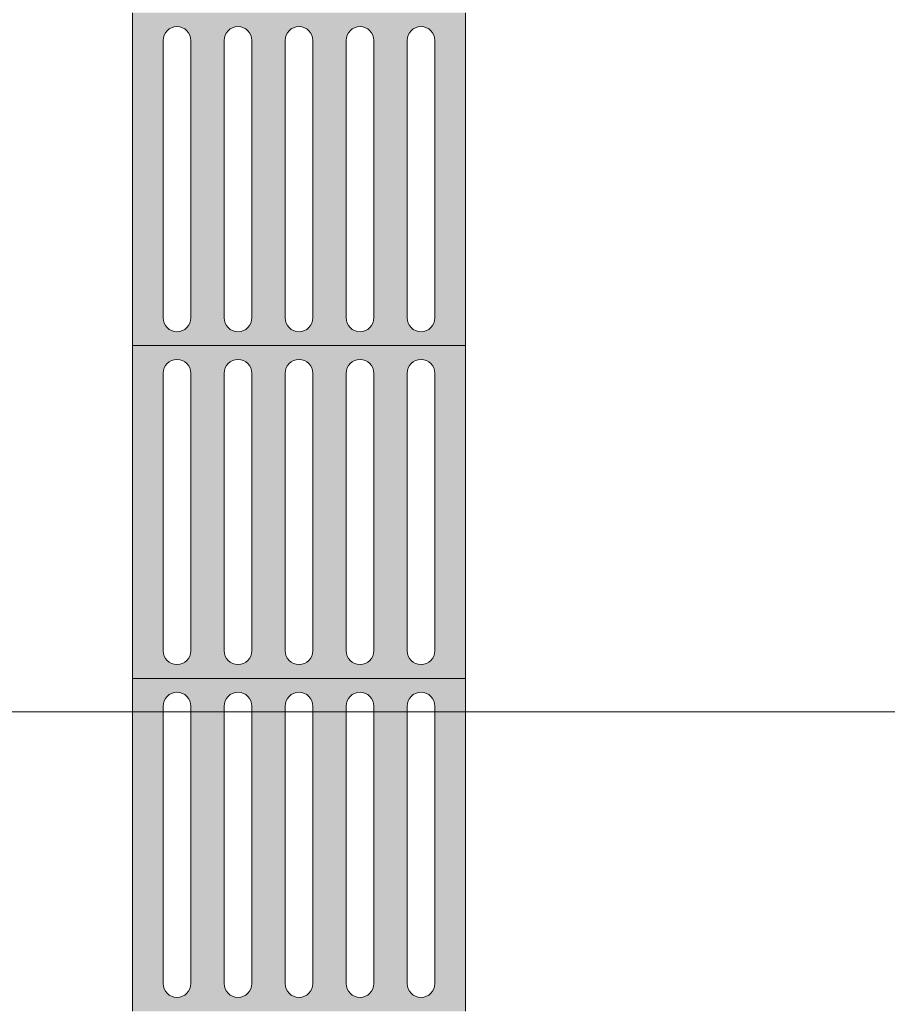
# Model space of a CAD drawing. Header units: metres. Extents: x -14.5 to 13.2, y -19 to 3.3.
# Tile 86 of 210: x 6.5 to 7.2, y -12.7 to -12. Entities that reach past the tile are written whole.
import ezdxf

# ---------------------------------------------------------------- set-up
doc = ezdxf.new("R2010")
doc.units = ezdxf.units.M
for name, color, linetype, lineweight in [('A-ANNO-DIMS', 7, 'Continuous', 9), ('A-ANNO-DIMS-58', 7, 'Continuous', 9), ('A-DETL-GENF', 7, 'Continuous', 5)]:
    doc.layers.add(name, color=color, linetype=linetype, lineweight=lineweight)
doc.layers.add('A-DETL', color=7, linetype='Continuous', lineweight=5, true_color=0x00a600)
doc.styles.add('Arial', font='arial.ttf', dxfattribs={"height": 0.087})
doc.dimstyles.new('Com_linha__ref__contínua__-_Cor_Vermelha_Arial_1_5mm', dxfattribs={"dimscale": 0.3048, "dimtxt": 0.088763, "dimasz": 0.380577, "dimexe": 0.285433, "dimexo": 0.285433, "dimgap": 0.028543, "dimtad": 1, "dimrnd": 0.01, "dimzin": 0, "dimdsep": 46, "dimtxsty": 'Arial', "dimblk1": 'OBLIQUE', "dimblk2": 'OBLIQUE', "dimsah": 1, "dimcen": 0.09, "dimdle": 0.285433, "dimazin": 0, "dimtfac": 1, "dimtdec": 4, "dimtix": 1, "dimtmove": 0, "dimatfit": 3, "dimfxl": 1, "dimtvp": 1, "dimtolj": 1, "dimtzin": 0, "dimarcsym": 2})

# ---------------------------------------------------------------- blocks, each defined once
blk = doc.blocks.new('DIMBLOCK68-PLANTA DE COBERTURA')
at = {"layer": 'A-ANNO-DIMS-58', "color": 242, "true_color": 0xbd2b2e, "transparency": 16777216}
for p, q in [((8.25943, -12.50504), (8.20143, -12.44704)), ((8.25943, -12.50504), (6.09341, -12.50504)), ((8.25943, -13.70504), (8.25943, -12.50504)), ((8.25943, -12.50504), (8.31743, -12.56304)), ((8.25943, -12.50504), (8.34643, -12.50504)), ((8.25943, -13.70504), (8.20143, -13.64704)), ((8.25943, -13.70504), (6.09341, -13.70504)), ((8.25943, -13.70504), (8.31743, -13.76304)), ((8.25943, -13.70504), (8.34643, -13.70504))]:
    blk.add_line(p, q, dxfattribs=at)
at = {"layer": 'A-ANNO-DIMS-58', "color": 0, "transparency": 16777216, "insert": (8.13779, -13.22248), "char_height": 0.087, "width": 0.2818553, "attachment_point": 1, "rotation": 90, "line_spacing_factor": 0.941778, "style": 'Arial'}
blk.add_mtext('1,20', dxfattribs=at)
blk = doc.blocks.new('_Oblique')
at = {"color": 0, "linetype": 'ByBlock', "lineweight": -2}
blk.add_line((-0.5, -0.5), (0.5, 0.5), dxfattribs=at)
blk = doc.blocks.new('DIMBLOCK69-PLANTA DE COBERTURA')
at = {"layer": 'A-ANNO-DIMS-58', "color": 242, "true_color": 0xbd2b2e, "transparency": 16777216}
for p, q in [((8.25943, -12.50504), (8.25943, -11.44804)), ((8.25943, -11.53504), (8.20143, -11.47704)), ((8.25943, -11.53504), (8.09341, -11.53504)), ((8.25943, -11.53504), (8.31743, -11.59304)), ((8.25943, -11.53504), (8.34643, -11.53504)), ((8.25943, -12.50504), (8.20143, -12.44704)), ((8.25943, -12.50504), (6.09341, -12.50504)), ((8.25943, -12.50504), (8.31743, -12.56304)), ((8.25943, -12.50504), (8.34643, -12.50504))]:
    blk.add_line(p, q, dxfattribs=at)
at = {"layer": 'A-ANNO-DIMS-58', "color": 0, "transparency": 16777216, "insert": (8.13779, -12.13748), "char_height": 0.087, "width": 0.2818553, "attachment_point": 1, "rotation": 90, "line_spacing_factor": 0.941778, "style": 'Arial'}
blk.add_mtext('0,97', dxfattribs=at)

msp = doc.modelspace()

# ---------------------------------------------------------------- hatches: boundary and pattern name
at = {"layer": 'A-DETL-GENF', "true_color": 0xffffff}
h = msp.add_hatch(color=7, dxfattribs=at)
h.paths.add_polyline_path([(6.64495, -12.23004), (6.85641, -12.23004), (6.85641, -11.98004), (6.60641, -11.98004), (6.60641, -12.23004), (6.64244, -12.23004)])
h.paths.add_polyline_path([(6.77725, -12.21962), (6.77455, -12.21927), (6.77204, -12.21823), (6.76988, -12.21657), (6.76822, -12.21442), (6.76718, -12.2119), (6.76683, -12.20921), (6.76718, -11.99818), (6.76822, -11.99567), (6.76988, -11.99351), (6.77204, -11.99185), (6.77455, -11.99081), (6.77725, -11.99046), (6.77994, -11.99081), (6.78245, -11.99185), (6.78461, -11.99351), (6.78627, -11.99567), (6.78731, -11.99818), (6.78766, -12.00087), (6.78715, -12.21229), (6.78627, -12.21442), (6.78461, -12.21657), (6.78005, -12.21922), (6.77994, -12.21927)])
h.paths.add_polyline_path([(6.82308, -12.21962), (6.82038, -12.21927), (6.81787, -12.21823), (6.81571, -12.21657), (6.81406, -12.21442), (6.81302, -12.2119), (6.81266, -12.20921), (6.81302, -11.99818), (6.81406, -11.99567), (6.81571, -11.99351), (6.81787, -11.99185), (6.82038, -11.99081), (6.82308, -11.99046), (6.82577, -11.99081), (6.82829, -11.99185), (6.83044, -11.99351), (6.8321, -11.99567), (6.83314, -11.99818), (6.8335, -12.00087), (6.83314, -12.2119), (6.8321, -12.21442), (6.83044, -12.21657), (6.82829, -12.21823), (6.82577, -12.21927)])
h.paths.add_polyline_path([(6.68558, -12.21962), (6.68288, -12.21927), (6.68037, -12.21823), (6.67821, -12.21657), (6.67656, -12.21442), (6.67552, -12.2119), (6.67516, -12.20921), (6.67552, -11.99818), (6.67656, -11.99567), (6.67821, -11.99351), (6.68037, -11.99185), (6.68288, -11.99081), (6.68789, -11.99076), (6.68827, -11.99081), (6.69079, -11.99185), (6.69294, -11.99351), (6.6946, -11.99567), (6.69564, -11.99818), (6.696, -12.00087), (6.69564, -12.2119), (6.6946, -12.21442), (6.69294, -12.21657), (6.69079, -12.21823), (6.68789, -12.21932)])
h.paths.add_polyline_path([(6.73141, -12.21962), (6.72872, -12.21927), (6.7262, -12.21823), (6.72405, -12.21657), (6.72239, -12.21442), (6.72135, -12.2119), (6.721, -12.20921), (6.72135, -11.99818), (6.72239, -11.99567), (6.72405, -11.99351), (6.7262, -11.99185), (6.72872, -11.99081), (6.73141, -11.99046), (6.73411, -11.99081), (6.73662, -11.99185), (6.73878, -11.99351), (6.74043, -11.99567), (6.74147, -11.99818), (6.74183, -12.00087), (6.74147, -12.2119), (6.74043, -12.21442), (6.73878, -12.21657), (6.73662, -12.21823), (6.73411, -12.21927)])
h.paths.add_polyline_path([(6.63975, -12.21962), (6.63705, -12.21927), (6.63454, -12.21823), (6.63238, -12.21657), (6.63072, -12.21442), (6.62968, -12.2119), (6.62933, -12.20921), (6.62968, -11.99818), (6.63072, -11.99567), (6.63238, -11.99351), (6.63454, -11.99185), (6.63705, -11.99081), (6.63975, -11.99046), (6.64244, -11.99081), (6.64495, -11.99185), (6.64711, -11.99351), (6.64877, -11.99567), (6.64981, -11.99818), (6.65016, -12.00087), (6.64981, -12.2119), (6.64877, -12.21442), (6.64711, -12.21657), (6.64495, -12.21823), (6.64244, -12.21927)])
h = msp.add_hatch(color=7, dxfattribs=at)
h.paths.add_polyline_path([(6.64495, -12.48004), (6.85641, -12.48004), (6.85641, -12.23004), (6.60641, -12.23004), (6.60641, -12.48004), (6.64244, -12.48004)])
h.paths.add_polyline_path([(6.77725, -12.46962), (6.77455, -12.46927), (6.77204, -12.46823), (6.76988, -12.46657), (6.76822, -12.46442), (6.76718, -12.4619), (6.76683, -12.45921), (6.76718, -12.24818), (6.76822, -12.24567), (6.76988, -12.24351), (6.77204, -12.24185), (6.77455, -12.24081), (6.77725, -12.24046), (6.77994, -12.24081), (6.78245, -12.24185), (6.78461, -12.24351), (6.78627, -12.24567), (6.78731, -12.24818), (6.78766, -12.25087), (6.78715, -12.46229), (6.78627, -12.46442), (6.78461, -12.46657), (6.78005, -12.46922), (6.77994, -12.46927)])
h.paths.add_polyline_path([(6.63975, -12.46962), (6.63705, -12.46927), (6.63454, -12.46823), (6.63238, -12.46657), (6.63072, -12.46442), (6.62968, -12.4619), (6.62933, -12.45921), (6.62968, -12.24818), (6.63072, -12.24567), (6.63238, -12.24351), (6.63454, -12.24185), (6.63705, -12.24081), (6.63975, -12.24046), (6.64244, -12.24081), (6.64495, -12.24185), (6.64711, -12.24351), (6.64877, -12.24567), (6.64981, -12.24818), (6.65016, -12.25087), (6.64981, -12.4619), (6.64877, -12.46442), (6.64711, -12.46657), (6.64495, -12.46823), (6.64244, -12.46927)])
h.paths.add_polyline_path([(6.82308, -12.46962), (6.82038, -12.46927), (6.81787, -12.46823), (6.81571, -12.46657), (6.81406, -12.46442), (6.81302, -12.4619), (6.81266, -12.45921), (6.81302, -12.24818), (6.81406, -12.24567), (6.81571, -12.24351), (6.81787, -12.24185), (6.82038, -12.24081), (6.82308, -12.24046), (6.82577, -12.24081), (6.82829, -12.24185), (6.83044, -12.24351), (6.8321, -12.24567), (6.83314, -12.24818), (6.8335, -12.25087), (6.83314, -12.4619), (6.8321, -12.46442), (6.83044, -12.46657), (6.82829, -12.46823), (6.82577, -12.46927)])
h.paths.add_polyline_path([(6.73141, -12.46962), (6.72872, -12.46927), (6.7262, -12.46823), (6.72405, -12.46657), (6.72239, -12.46442), (6.72135, -12.4619), (6.721, -12.45921), (6.72135, -12.24818), (6.72239, -12.24567), (6.72405, -12.24351), (6.7262, -12.24185), (6.72872, -12.24081), (6.73141, -12.24046), (6.73411, -12.24081), (6.73662, -12.24185), (6.73878, -12.24351), (6.74043, -12.24567), (6.74147, -12.24818), (6.74183, -12.25087), (6.74147, -12.4619), (6.74043, -12.46442), (6.73878, -12.46657), (6.73662, -12.46823), (6.73411, -12.46927)])
h.paths.add_polyline_path([(6.68558, -12.46962), (6.68288, -12.46927), (6.68037, -12.46823), (6.67821, -12.46657), (6.67656, -12.46442), (6.67552, -12.4619), (6.67516, -12.45921), (6.67552, -12.24818), (6.67656, -12.24567), (6.67821, -12.24351), (6.68037, -12.24185), (6.68288, -12.24081), (6.68789, -12.24076), (6.68827, -12.24081), (6.69079, -12.24185), (6.69294, -12.24351), (6.6946, -12.24567), (6.69564, -12.24818), (6.696, -12.25087), (6.69564, -12.4619), (6.6946, -12.46442), (6.69294, -12.46657), (6.69079, -12.46823), (6.68789, -12.46932)])
h = msp.add_hatch(color=7, dxfattribs=at)
h.paths.add_polyline_path([(6.64495, -12.73004), (6.85641, -12.73004), (6.85641, -12.48004), (6.60641, -12.48036), (6.60641, -12.73004), (6.64244, -12.73004)])
h.paths.add_polyline_path([(6.77725, -12.71962), (6.77455, -12.71927), (6.77204, -12.71823), (6.76988, -12.71657), (6.76822, -12.71442), (6.76718, -12.7119), (6.76683, -12.70921), (6.76718, -12.49818), (6.76822, -12.49567), (6.76988, -12.49351), (6.77204, -12.49185), (6.77455, -12.49081), (6.77725, -12.49046), (6.77994, -12.49081), (6.78245, -12.49185), (6.78461, -12.49351), (6.78627, -12.49567), (6.78731, -12.49818), (6.78766, -12.50087), (6.78715, -12.71229), (6.78627, -12.71442), (6.78461, -12.71657), (6.78005, -12.71922), (6.77994, -12.71927)])
h.paths.add_polyline_path([(6.63975, -12.71962), (6.63705, -12.71927), (6.63454, -12.71823), (6.63238, -12.71657), (6.63072, -12.71442), (6.62968, -12.7119), (6.62933, -12.70921), (6.62968, -12.49818), (6.63072, -12.49567), (6.63238, -12.49351), (6.63454, -12.49185), (6.63705, -12.49081), (6.63975, -12.49046), (6.64244, -12.49081), (6.64495, -12.49185), (6.64711, -12.49351), (6.64877, -12.49567), (6.64981, -12.49818), (6.65016, -12.50087), (6.64981, -12.7119), (6.64877, -12.71442), (6.64711, -12.71657), (6.64495, -12.71823), (6.64244, -12.71927)])
h.paths.add_polyline_path([(6.73141, -12.71962), (6.72872, -12.71927), (6.7262, -12.71823), (6.72405, -12.71657), (6.72239, -12.71442), (6.72135, -12.7119), (6.721, -12.70921), (6.72135, -12.49818), (6.72239, -12.49567), (6.72405, -12.49351), (6.7262, -12.49185), (6.72872, -12.49081), (6.73141, -12.49046), (6.73411, -12.49081), (6.73662, -12.49185), (6.73878, -12.49351), (6.74043, -12.49567), (6.74147, -12.49818), (6.74183, -12.50087), (6.74147, -12.7119), (6.74043, -12.71442), (6.73878, -12.71657), (6.73662, -12.71823), (6.73411, -12.71927)])
h.paths.add_polyline_path([(6.82308, -12.71962), (6.82038, -12.71927), (6.81787, -12.71823), (6.81571, -12.71657), (6.81406, -12.71442), (6.81302, -12.7119), (6.81266, -12.70921), (6.81302, -12.49818), (6.81406, -12.49567), (6.81571, -12.49351), (6.81787, -12.49185), (6.82038, -12.49081), (6.82308, -12.49046), (6.82577, -12.49081), (6.82829, -12.49185), (6.83044, -12.49351), (6.8321, -12.49567), (6.83314, -12.49818), (6.8335, -12.50087), (6.83314, -12.7119), (6.8321, -12.71442), (6.83044, -12.71657), (6.82829, -12.71823), (6.82577, -12.71927)])
h.paths.add_polyline_path([(6.68558, -12.71962), (6.68288, -12.71927), (6.68037, -12.71823), (6.67821, -12.71657), (6.67656, -12.71442), (6.67552, -12.7119), (6.67516, -12.70921), (6.67552, -12.49818), (6.67656, -12.49567), (6.67821, -12.49351), (6.68037, -12.49185), (6.68288, -12.49081), (6.68789, -12.49076), (6.68827, -12.49081), (6.69079, -12.49185), (6.69294, -12.49351), (6.6946, -12.49567), (6.69564, -12.49818), (6.696, -12.50087), (6.69564, -12.7119), (6.6946, -12.71442), (6.69294, -12.71657), (6.69079, -12.71823), (6.68789, -12.71932)])

# ---------------------------------------------------------------- linework, layer by layer
at = {"layer": 'A-DETL', "color": 8, "true_color": 0x808080}
for p, q in [((6.60641, -11.98004), (6.60641, -12.23004)), ((6.85641, -12.23004), (6.85641, -11.98004)), ((6.62933, -12.20921), (6.62933, -12.00087)), ((6.65016, -12.00087), (6.65016, -12.20921)), ((6.67516, -12.20921), (6.67516, -12.00087)), ((6.696, -12.00087), (6.696, -12.20921)), ((6.721, -12.20921), (6.721, -12.00087)), ((6.74183, -12.00087), (6.74183, -12.20921)), ((6.76683, -12.20921), (6.76683, -12.00087)), ((6.78766, -12.00087), (6.78766, -12.20921)), ((6.81266, -12.20921), (6.81266, -12.00087)), ((6.8335, -12.00087), (6.8335, -12.20921)), ((6.85641, -12.23004), (6.60641, -12.23004)), ((6.60641, -12.23004), (6.60641, -12.48004)), ((6.85641, -12.48004), (6.85641, -12.23004)), ((6.62933, -12.45921), (6.62933, -12.25087)), ((6.65016, -12.25087), (6.65016, -12.45921)), ((6.67516, -12.45921), (6.67516, -12.25087)), ((6.696, -12.25087), (6.696, -12.45921)), ((6.721, -12.45921), (6.721, -12.25087)), ((6.74183, -12.25087), (6.74183, -12.45921)), ((6.76683, -12.45921), (6.76683, -12.25087)), ((6.78766, -12.25087), (6.78766, -12.45921)), ((6.81266, -12.45921), (6.81266, -12.25087)), ((6.8335, -12.25087), (6.8335, -12.45921)), ((6.85641, -12.48004), (6.60641, -12.48004)), ((6.60641, -12.48004), (6.60641, -12.73004)), ((6.85641, -12.73004), (6.85641, -12.48004)), ((6.62933, -12.70921), (6.62933, -12.50087)), ((6.65016, -12.50087), (6.65016, -12.70921)), ((6.67516, -12.70921), (6.67516, -12.50087)), ((6.696, -12.50087), (6.696, -12.70921)), ((6.721, -12.70921), (6.721, -12.50087)), ((6.74183, -12.50087), (6.74183, -12.70921)), ((6.76683, -12.70921), (6.76683, -12.50087)), ((6.78766, -12.50087), (6.78766, -12.70921)), ((6.81266, -12.70921), (6.81266, -12.50087)), ((6.8335, -12.50087), (6.8335, -12.70921))]:
    msp.add_line(p, q, dxfattribs=at)
for centre, start, end in [((6.63975, -12.00087), 0, 180), ((6.68558, -12.00087), 0, 180), ((6.73141, -12.00087), 0, 180), ((6.77725, -12.00087), 0, 180), ((6.82308, -12.00087), 0, 180), ((6.63975, -12.20921), 180, 0), ((6.68558, -12.20921), 180, 0), ((6.73141, -12.20921), 180, 0), ((6.77725, -12.20921), 180, 0), ((6.82308, -12.20921), 180, 0), ((6.63975, -12.25087), 0, 180), ((6.68558, -12.25087), 0, 180), ((6.73141, -12.25087), 0, 180), ((6.77725, -12.25087), 0, 180), ((6.82308, -12.25087), 0, 180), ((6.63975, -12.45921), 180, 0), ((6.68558, -12.45921), 180, 0), ((6.73141, -12.45921), 180, 0), ((6.77725, -12.45921), 180, 0), ((6.82308, -12.45921), 180, 0), ((6.63975, -12.50087), 0, 180), ((6.68558, -12.50087), 0, 180), ((6.73141, -12.50087), 0, 180), ((6.77725, -12.50087), 0, 180), ((6.82308, -12.50087), 0, 180), ((6.63975, -12.70921), 180, 0), ((6.68558, -12.70921), 180, 0), ((6.73141, -12.70921), 180, 0), ((6.77725, -12.70921), 180, 0), ((6.82308, -12.70921), 180, 0)]:
    msp.add_arc(centre, 0.01042, start, end, dxfattribs=at)

# ---------------------------------------------------------------- dimensions: what is measured, and where the dimension line sits
at = {"layer": 'A-ANNO-DIMS', "color": 242, "true_color": 0xbd2b2e}
for base, p1, p2, override, picture, middle in [((8.25943, -11.53504), (6.00641, -12.50504), (8.00641, -11.53504), {"dimpost": '<>', "dimfxl": 2.222814}, 'DIMBLOCK69-PLANTA DE COBERTURA', (8.20631, -12.02004)), ((8.25943, -12.50504), (6.00641, -13.70504), (6.00641, -12.50504), {"dimpost": '<>', "dimfxl": 1.2}, 'DIMBLOCK68-PLANTA DE COBERTURA', (8.20631, -13.10504))]:
    dim = msp.add_linear_dim(base=base, p1=p1, p2=p2, angle=90, dimstyle='Com_linha__ref__contínua__-_Cor_Vermelha_Arial_1_5mm', override=override, dxfattribs=at)
    dim.commit()
    dim.dimension.update_dxf_attribs({"geometry": picture, "text_midpoint": middle})

doc.saveas('drawing.dxf')
